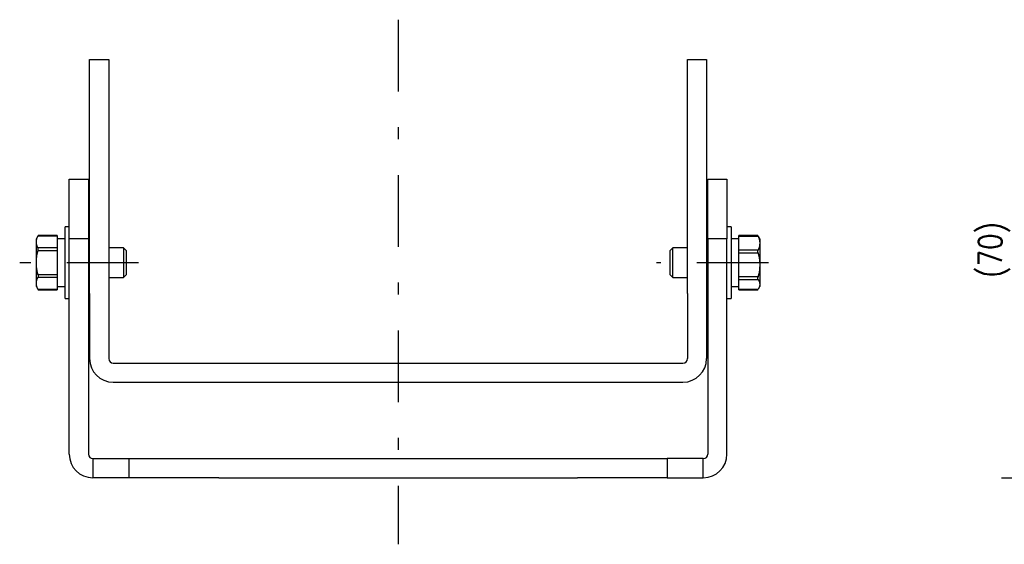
# Model space of a CAD drawing. Extents: x 168 to 527, y 104 to 394.
# Tile 1 of 3: x 182 to 347, y 107 to 195. Entities that reach past the tile are written whole.
import ezdxf
from ezdxf.enums import TextEntityAlignment as Align

# ---------------------------------------------------------------- set-up
doc = ezdxf.new("R2010")
doc.units = 0
doc.header["$LTSCALE"] = 2
doc.header["$MEASUREMENT"] = 0
doc.linetypes.add('CENTER', pattern=[13, 6, -3, 1, -3])
doc.layers.add('0一般図-0通り芯', color=7, linetype='CONTINUOUS')
doc.layers.add('0一般図-1躯体', color=7, linetype='CONTINUOUS')
doc.styles.get("Standard").update_dxf_attribs({"font": 'txt.shx', "bigfont": 'extfont.shx'})

msp = doc.modelspace()

# ---------------------------------------------------------------- linework, layer by layer
at = {"layer": '0一般図-0通り芯', "color": 4, "linetype": 'CENTER'}
for p, q in [((245.5, 194.98), (245.5, 107.17)), ((202.1, 154.31), (182.21, 154.31)), ((307.48, 154.31), (288.75, 154.31))]:
    msp.add_line(p, q, dxfattribs=at)
at = {"layer": '0一般図-0通り芯', "color": 7, "linetype": 'CONTINUOUS'}
for p, q in [((193.9, 188.31), (197.1, 188.31)), ((193.9, 185.38), (193.9, 188.31)), ((197.1, 188.31), (197.1, 185.38)), ((293.9, 188.31), (297.1, 188.31)), ((293.9, 185.38), (293.9, 188.31)), ((297.1, 188.31), (297.1, 185.38)), ((193.9, 156.24), (193.9, 185.38)), ((197.1, 185.38), (197.1, 156.24)), ((293.9, 156.24), (293.9, 185.38)), ((297.1, 185.38), (297.1, 156.24)), ((297.3, 168.31), (300.5, 168.31)), ((300.5, 168.31), (300.5, 158.31)), ((190.5, 160.31), (189.8, 160.31)), ((189.8, 154.31), (189.8, 160.31)), ((301.2, 160.31), (300.5, 160.31)), ((301.2, 160.31), (301.2, 148.31)), ((185.31, 158.85), (185, 158.31)), ((185, 157.78), (185, 158.31)), ((185.28, 158.79), (188.5, 158.79)), ((188.5, 158.85), (185.31, 158.85)), ((188.5, 158.85), (188.5, 158.79)), ((188.5, 158.79), (188.5, 157.78)), ((189.8, 158.31), (188.5, 158.31)), ((190.5, 122.25), (190.5, 158.31)), ((193.7, 158.31), (193.7, 122.25)), ((297.3, 158.31), (297.3, 122.25)), ((300.5, 122.25), (300.5, 158.31)), ((302.5, 158.31), (301.2, 158.31)), ((305.69, 158.85), (302.5, 158.85)), ((302.5, 158.84), (302.5, 158.85)), ((305.69, 158.84), (302.5, 158.84)), ((302.5, 158.74), (302.5, 158.84)), ((305.71, 158.81), (305.72, 158.79)), ((305.76, 158.71), (305.72, 158.79)), ((306, 158.31), (305.77, 158.71)), ((306, 158.31), (306, 157.57)), ((185, 154.31), (185, 157.78)), ((188.5, 156.77), (185.28, 156.77)), ((188.5, 157.78), (188.5, 156.77)), ((188.5, 156.77), (188.5, 156.33)), ((193.9, 156.81), (193.7, 156.81)), ((199.55, 156.81), (197.1, 156.81)), ((200, 156.37), (199.55, 156.81)), ((199.55, 156.81), (199.55, 154.31)), ((291.44, 156.81), (291, 156.37)), ((293.9, 156.81), (291.44, 156.81)), ((291.44, 151.81), (291.44, 156.81)), ((297.3, 156.81), (297.1, 156.81)), ((302.5, 156.4), (302.5, 157.57)), ((185.28, 156.33), (188.5, 156.33)), ((193.9, 149.17), (193.9, 156.24)), ((197.1, 156.24), (197.1, 149.17)), ((200, 156.37), (200, 152.26)), ((291, 153.12), (291, 156.37)), ((293.9, 149.17), (293.9, 156.24)), ((297.1, 156.24), (297.1, 149.17)), ((305.72, 156.4), (302.5, 156.4)), ((302.5, 155.94), (302.5, 156.4)), ((185, 150.85), (185, 154.31)), ((189.8, 148.31), (189.8, 154.31)), ((199.55, 154.31), (199.55, 151.81)), ((188.5, 152.29), (185.28, 152.29)), ((185.28, 151.86), (188.5, 151.86)), ((188.5, 152.29), (188.5, 151.86)), ((188.5, 151.86), (188.5, 150.85)), ((193.7, 151.81), (193.9, 151.81)), ((197.1, 151.81), (199.55, 151.81)), ((199.55, 151.81), (200, 152.26)), ((291, 152.26), (291, 153.12)), ((291, 152.26), (291.44, 151.81)), ((291.44, 151.81), (293.9, 151.81)), ((297.1, 151.81), (297.3, 151.81)), ((305.72, 151.92), (302.5, 151.92)), ((302.5, 151.51), (302.5, 151.92)), ((185, 150.31), (185, 150.85)), ((185, 150.31), (185.31, 149.77)), ((188.5, 150.31), (189.8, 150.31)), ((301.2, 150.31), (302.5, 150.31)), ((302.5, 151.51), (305.72, 151.51)), ((302.5, 150.67), (302.5, 151.51)), ((302.5, 149.84), (302.5, 150.67)), ((305.77, 149.91), (306, 150.31)), ((306, 150.67), (306, 150.31)), ((185.31, 149.77), (188.5, 149.77)), ((188.5, 149.84), (188.5, 149.77)), ((189.8, 148.31), (190.5, 148.31)), ((193.9, 149.17), (193.9, 138.25)), ((197.1, 149.17), (197.1, 138.25)), ((293.9, 149.17), (293.9, 138.25)), ((297.1, 149.17), (297.1, 138.25)), ((300.5, 148.31), (301.2, 148.31)), ((305.72, 149.84), (302.5, 149.84)), ((302.5, 149.79), (302.5, 149.84)), ((302.5, 149.79), (305.69, 149.79)), ((302.5, 149.77), (302.5, 149.79)), ((302.5, 149.77), (305.69, 149.77)), ((197.84, 137.51), (293.16, 137.51)), ((197.84, 134.31), (293.16, 134.31)), ((194.44, 121.51), (194.44, 118.31)), ((194.44, 121.51), (200.5, 121.51)), ((215.5, 121.51), (275.5, 121.51)), ((275.5, 121.51), (290.5, 121.51)), ((200.5, 118.31), (194.44, 118.31)), ((215.5, 118.31), (200.5, 118.31)), ((215.5, 118.31), (275.5, 118.31)), ((290.5, 118.31), (296.56, 118.31))]:
    msp.add_line(p, q, dxfattribs=at)
for points in [[(190.5, 168.31), (193.7, 168.31), (193.7, 158.31), (190.5, 158.31), (190.5, 168.31)], [(300.5, 158.31), (297.3, 158.31), (297.3, 168.31)], [(185, 157.78), (185, 157.81), (185, 157.82), (185, 157.83), (185.01, 157.85), (185.01, 157.87), (185.01, 157.89), (185.01, 157.92), (185.01, 157.94), (185.02, 157.98), (185.02, 158.01), (185.02, 158.04), (185.03, 158.08), (185.03, 158.12), (185.04, 158.16), (185.04, 158.2), (185.05, 158.24), (185.06, 158.29), (185.07, 158.33), (185.09, 158.37), (185.1, 158.41), (185.12, 158.45), (185.14, 158.49), (185.15, 158.53), (185.17, 158.56), (185.19, 158.59), (185.2, 158.62), (185.21, 158.65), (185.22, 158.67), (185.23, 158.7), (185.24, 158.72), (185.25, 158.73), (185.26, 158.75), (185.28, 158.79)], [(185.31, 158.85), (185.31, 158.85), (185.31, 158.85), (185.31, 158.85), (185.31, 158.85), (185.31, 158.85), (185.31, 158.85), (185.31, 158.85), (185.31, 158.85), (185.31, 158.85), (185.31, 158.85), (185.31, 158.85), (185.31, 158.85), (185.31, 158.85), (185.31, 158.85), (185.31, 158.85), (185.31, 158.85), (185.31, 158.85), (185.31, 158.85), (185.31, 158.85), (185.31, 158.85), (185.31, 158.84), (185.3, 158.84), (185.3, 158.84), (185.3, 158.83), (185.3, 158.83), (185.3, 158.83), (185.3, 158.82), (185.29, 158.82), (185.29, 158.81), (185.29, 158.81), (185.29, 158.81), (185.29, 158.8), (185.28, 158.8), (185.28, 158.8), (185.28, 158.8), (185.28, 158.8), (185.28, 158.79), (185.28, 158.79), (185.28, 158.79), (185.28, 158.79), (185.28, 158.79)], [(302.5, 157.57), (302.5, 158.74), (305.72, 158.74)], [(305.72, 158.74), (305.72, 158.75), (305.72, 158.75), (305.72, 158.75), (305.72, 158.75), (305.72, 158.76), (305.71, 158.76), (305.71, 158.76), (305.71, 158.77), (305.71, 158.77), (305.71, 158.78), (305.71, 158.78), (305.7, 158.79), (305.7, 158.79), (305.7, 158.8), (305.7, 158.8), (305.69, 158.81), (305.69, 158.81), (305.69, 158.82), (305.69, 158.82), (305.69, 158.83), (305.69, 158.83), (305.69, 158.83), (305.69, 158.83), (305.68, 158.84), (305.68, 158.84), (305.68, 158.84), (305.68, 158.84), (305.68, 158.84), (305.69, 158.84), (305.69, 158.84), (305.69, 158.84), (305.69, 158.84), (305.69, 158.84), (305.69, 158.84), (305.69, 158.84), (305.69, 158.84), (305.69, 158.84), (305.69, 158.84), (305.69, 158.84), (305.69, 158.84)], [(305.69, 158.85), (305.69, 158.85), (305.69, 158.85), (305.69, 158.85), (305.69, 158.85), (305.69, 158.85), (305.69, 158.85), (305.69, 158.85), (305.69, 158.85), (305.69, 158.85), (305.69, 158.85), (305.69, 158.85), (305.69, 158.85), (305.69, 158.85), (305.69, 158.85), (305.69, 158.85), (305.69, 158.85), (305.69, 158.85), (305.69, 158.85), (305.69, 158.85), (305.69, 158.85), (305.69, 158.85), (305.69, 158.85), (305.69, 158.85), (305.69, 158.85), (305.69, 158.85), (305.69, 158.84), (305.69, 158.84), (305.69, 158.84), (305.69, 158.84), (305.7, 158.84), (305.7, 158.84), (305.7, 158.84), (305.7, 158.84)], [(305.72, 158.74), (305.73, 158.71), (305.74, 158.7), (305.75, 158.68), (305.76, 158.66), (305.76, 158.64), (305.77, 158.61), (305.79, 158.59), (305.8, 158.55), (305.81, 158.52), (305.83, 158.48), (305.84, 158.44), (305.86, 158.4), (305.88, 158.36), (305.89, 158.31), (305.91, 158.26), (305.92, 158.21), (305.94, 158.16), (305.95, 158.12), (305.96, 158.07), (305.96, 158.02), (305.97, 157.97), (305.97, 157.93), (305.98, 157.88), (305.98, 157.84), (305.98, 157.8), (305.99, 157.77), (305.99, 157.73), (305.99, 157.71), (305.99, 157.68), (305.99, 157.66), (306, 157.64), (306, 157.62), (306, 157.57)], [(185.28, 156.77), (185.26, 156.79), (185.26, 156.81), (185.25, 156.82), (185.24, 156.84), (185.24, 156.86), (185.22, 156.88), (185.21, 156.9), (185.2, 156.93), (185.19, 156.96), (185.17, 156.99), (185.15, 157.03), (185.14, 157.06), (185.12, 157.1), (185.11, 157.14), (185.09, 157.18), (185.08, 157.22), (185.06, 157.27), (185.05, 157.31), (185.04, 157.35), (185.04, 157.39), (185.03, 157.43), (185.03, 157.47), (185.02, 157.51), (185.02, 157.54), (185.02, 157.58), (185.01, 157.61), (185.01, 157.64), (185.01, 157.66), (185.01, 157.68), (185.01, 157.7), (185, 157.72), (185, 157.74), (185, 157.78)], [(185.28, 156.33), (185.28, 156.34), (185.28, 156.35), (185.28, 156.35), (185.28, 156.36), (185.28, 156.36), (185.29, 156.37), (185.29, 156.38), (185.29, 156.38), (185.29, 156.39), (185.29, 156.4), (185.3, 156.41), (185.3, 156.42), (185.3, 156.44), (185.3, 156.45), (185.3, 156.46), (185.31, 156.48), (185.31, 156.49), (185.31, 156.51), (185.31, 156.52), (185.31, 156.54), (185.31, 156.56), (185.31, 156.57), (185.31, 156.59), (185.31, 156.6), (185.31, 156.62), (185.31, 156.63), (185.31, 156.64), (185.31, 156.66), (185.31, 156.67), (185.31, 156.68), (185.3, 156.69), (185.3, 156.7), (185.3, 156.71), (185.3, 156.72), (185.3, 156.72), (185.29, 156.73), (185.29, 156.73), (185.29, 156.74), (185.29, 156.74), (185.29, 156.75), (185.29, 156.75), (185.28, 156.75), (185.28, 156.76), (185.28, 156.76), (185.28, 156.76), (185.28, 156.76), (185.28, 156.76), (185.28, 156.76), (185.28, 156.77)], [(306, 157.57), (306, 157.54), (306, 157.52), (306, 157.51), (305.99, 157.49), (305.99, 157.46), (305.99, 157.44), (305.99, 157.41), (305.99, 157.38), (305.98, 157.34), (305.98, 157.3), (305.98, 157.26), (305.97, 157.22), (305.97, 157.17), (305.96, 157.13), (305.96, 157.08), (305.95, 157.03), (305.94, 156.98), (305.92, 156.93), (305.91, 156.88), (305.9, 156.84), (305.88, 156.79), (305.86, 156.75), (305.85, 156.7), (305.83, 156.66), (305.81, 156.62), (305.8, 156.59), (305.79, 156.56), (305.78, 156.53), (305.76, 156.5), (305.76, 156.48), (305.75, 156.46), (305.74, 156.44), (305.72, 156.4)], [(306, 157.57), (306, 153.93), (306, 150.67)], [(185, 154.31), (185, 154.37), (185, 154.39), (185, 154.42), (185.01, 154.46), (185.01, 154.5), (185.01, 154.54), (185.01, 154.59), (185.01, 154.65), (185.02, 154.71), (185.02, 154.78), (185.02, 154.85), (185.03, 154.92), (185.03, 155), (185.04, 155.08), (185.04, 155.16), (185.05, 155.25), (185.06, 155.33), (185.07, 155.41), (185.09, 155.5), (185.1, 155.58), (185.12, 155.66), (185.14, 155.74), (185.15, 155.81), (185.17, 155.88), (185.19, 155.94), (185.2, 156), (185.21, 156.06), (185.22, 156.11), (185.23, 156.15), (185.24, 156.19), (185.25, 156.23), (185.26, 156.25), (185.28, 156.33)], [(188.5, 156.33), (188.5, 154.31), (188.5, 152.29)], [(302.5, 151.92), (302.5, 153.93), (302.5, 155.94), (305.72, 155.94)], [(305.72, 155.94), (305.72, 155.95), (305.72, 155.96), (305.72, 155.96), (305.72, 155.96), (305.72, 155.97), (305.71, 155.98), (305.71, 155.99), (305.71, 155.99), (305.71, 156), (305.71, 156.01), (305.7, 156.02), (305.7, 156.03), (305.7, 156.05), (305.7, 156.06), (305.7, 156.07), (305.69, 156.09), (305.69, 156.1), (305.69, 156.12), (305.69, 156.13), (305.69, 156.15), (305.69, 156.17), (305.69, 156.19), (305.69, 156.2), (305.69, 156.22), (305.69, 156.23), (305.69, 156.25), (305.69, 156.26), (305.69, 156.28), (305.69, 156.29), (305.69, 156.3), (305.7, 156.31), (305.7, 156.32), (305.7, 156.33), (305.7, 156.34), (305.7, 156.35), (305.71, 156.35), (305.71, 156.36), (305.71, 156.37), (305.71, 156.37), (305.71, 156.38), (305.71, 156.38), (305.72, 156.38), (305.72, 156.39), (305.72, 156.39), (305.72, 156.39), (305.72, 156.39), (305.72, 156.39), (305.72, 156.39), (305.72, 156.4)], [(305.72, 155.94), (305.73, 155.89), (305.74, 155.87), (305.75, 155.84), (305.76, 155.8), (305.76, 155.77), (305.77, 155.72), (305.79, 155.67), (305.8, 155.62), (305.81, 155.56), (305.83, 155.5), (305.84, 155.43), (305.86, 155.35), (305.88, 155.28), (305.89, 155.2), (305.91, 155.12), (305.92, 155.03), (305.94, 154.95), (305.95, 154.87), (305.96, 154.78), (305.96, 154.7), (305.97, 154.62), (305.97, 154.54), (305.98, 154.47), (305.98, 154.4), (305.98, 154.33), (305.99, 154.27), (305.99, 154.21), (305.99, 154.16), (305.99, 154.12), (305.99, 154.08), (306, 154.04), (306, 154.01), (306, 153.93), (306, 153.88), (306, 153.85), (306, 153.82), (305.99, 153.79), (305.99, 153.75), (305.99, 153.7), (305.99, 153.65), (305.99, 153.6), (305.98, 153.54), (305.98, 153.47), (305.98, 153.4), (305.97, 153.33), (305.97, 153.25), (305.96, 153.17), (305.96, 153.09), (305.95, 153), (305.94, 152.92), (305.92, 152.84), (305.91, 152.75), (305.9, 152.67), (305.88, 152.59), (305.86, 152.52), (305.85, 152.44), (305.83, 152.37), (305.81, 152.31), (305.8, 152.25), (305.79, 152.19), (305.78, 152.15), (305.76, 152.1), (305.76, 152.06), (305.75, 152.03), (305.74, 152), (305.72, 151.92)], [(185.28, 152.29), (185.26, 152.35), (185.26, 152.37), (185.25, 152.4), (185.24, 152.43), (185.24, 152.47), (185.22, 152.52), (185.21, 152.56), (185.2, 152.62), (185.19, 152.68), (185.17, 152.74), (185.15, 152.81), (185.14, 152.89), (185.12, 152.96), (185.11, 153.04), (185.09, 153.12), (185.08, 153.21), (185.06, 153.29), (185.05, 153.37), (185.04, 153.46), (185.04, 153.54), (185.03, 153.62), (185.03, 153.7), (185.02, 153.77), (185.02, 153.85), (185.02, 153.91), (185.01, 153.97), (185.01, 154.03), (185.01, 154.08), (185.01, 154.13), (185.01, 154.17), (185, 154.2), (185, 154.23), (185, 154.31)], [(185, 150.85), (185, 150.88), (185, 150.89), (185, 150.9), (185.01, 150.92), (185.01, 150.94), (185.01, 150.96), (185.01, 150.99), (185.01, 151.02), (185.02, 151.05), (185.02, 151.08), (185.02, 151.12), (185.03, 151.15), (185.03, 151.19), (185.04, 151.23), (185.04, 151.27), (185.05, 151.32), (185.06, 151.36), (185.07, 151.4), (185.09, 151.44), (185.1, 151.48), (185.12, 151.52), (185.14, 151.56), (185.15, 151.6), (185.17, 151.63), (185.19, 151.66), (185.2, 151.69), (185.21, 151.72), (185.22, 151.75), (185.23, 151.77), (185.24, 151.79), (185.25, 151.81), (185.26, 151.82), (185.28, 151.86)], [(185.28, 152.29), (185.28, 152.28), (185.28, 152.28), (185.28, 152.28), (185.28, 152.27), (185.28, 152.27), (185.29, 152.26), (185.29, 152.25), (185.29, 152.24), (185.29, 152.23), (185.29, 152.22), (185.3, 152.21), (185.3, 152.2), (185.3, 152.19), (185.3, 152.18), (185.3, 152.16), (185.31, 152.15), (185.31, 152.13), (185.31, 152.12), (185.31, 152.1), (185.31, 152.09), (185.31, 152.07), (185.31, 152.06), (185.31, 152.04), (185.31, 152.02), (185.31, 152.01), (185.31, 152), (185.31, 151.98), (185.31, 151.97), (185.31, 151.96), (185.31, 151.95), (185.3, 151.94), (185.3, 151.93), (185.3, 151.92), (185.3, 151.91), (185.3, 151.9), (185.29, 151.9), (185.29, 151.89), (185.29, 151.89), (185.29, 151.88), (185.29, 151.88), (185.29, 151.88), (185.28, 151.87), (185.28, 151.87), (185.28, 151.87), (185.28, 151.87), (185.28, 151.86), (185.28, 151.86), (185.28, 151.86), (185.28, 151.86)], [(305.72, 151.51), (305.72, 151.52), (305.72, 151.52), (305.72, 151.52), (305.72, 151.52), (305.72, 151.53), (305.71, 151.53), (305.71, 151.53), (305.71, 151.54), (305.71, 151.54), (305.71, 151.55), (305.7, 151.55), (305.7, 151.56), (305.7, 151.57), (305.7, 151.57), (305.7, 151.58), (305.69, 151.59), (305.69, 151.6), (305.69, 151.61), (305.69, 151.62), (305.69, 151.64), (305.69, 151.65), (305.69, 151.67), (305.69, 151.68), (305.69, 151.7), (305.69, 151.71), (305.69, 151.73), (305.69, 151.74), (305.69, 151.75), (305.69, 151.77), (305.69, 151.78), (305.7, 151.8), (305.7, 151.81), (305.7, 151.82), (305.7, 151.83), (305.7, 151.84), (305.71, 151.85), (305.71, 151.86), (305.71, 151.87), (305.71, 151.88), (305.71, 151.88), (305.71, 151.89), (305.72, 151.9), (305.72, 151.9), (305.72, 151.9), (305.72, 151.91), (305.72, 151.91), (305.72, 151.91), (305.72, 151.92), (305.72, 151.92)], [(185.28, 149.84), (185.26, 149.87), (185.26, 149.88), (185.25, 149.89), (185.24, 149.91), (185.24, 149.93), (185.22, 149.95), (185.21, 149.97), (185.2, 150), (185.19, 150.03), (185.17, 150.06), (185.15, 150.1), (185.14, 150.14), (185.12, 150.17), (185.11, 150.21), (185.09, 150.25), (185.08, 150.3), (185.06, 150.34), (185.05, 150.38), (185.04, 150.42), (185.04, 150.46), (185.03, 150.5), (185.03, 150.54), (185.02, 150.58), (185.02, 150.62), (185.02, 150.65), (185.01, 150.68), (185.01, 150.71), (185.01, 150.73), (185.01, 150.76), (185.01, 150.78), (185, 150.79), (185, 150.81), (185, 150.85)], [(188.5, 150.85), (188.5, 149.84), (185.28, 149.84)], [(305.72, 151.51), (305.73, 151.49), (305.74, 151.48), (305.75, 151.47), (305.76, 151.46), (305.76, 151.44), (305.77, 151.42), (305.79, 151.4), (305.8, 151.38), (305.81, 151.35), (305.83, 151.33), (305.84, 151.3), (305.86, 151.27), (305.88, 151.24), (305.89, 151.2), (305.91, 151.17), (305.92, 151.13), (305.94, 151.1), (305.95, 151.06), (305.96, 151.03), (305.96, 150.99), (305.97, 150.96), (305.97, 150.93), (305.98, 150.9), (305.98, 150.87), (305.98, 150.84), (305.99, 150.81), (305.99, 150.79), (305.99, 150.77), (305.99, 150.75), (305.99, 150.73), (306, 150.72), (306, 150.71), (306, 150.67)], [(306, 150.67), (306, 150.65), (306, 150.64), (306, 150.63), (305.99, 150.61), (305.99, 150.6), (305.99, 150.58), (305.99, 150.56), (305.99, 150.54), (305.99, 150.51), (305.98, 150.49), (305.98, 150.46), (305.98, 150.43), (305.97, 150.4), (305.97, 150.37), (305.96, 150.34), (305.95, 150.31), (305.95, 150.28), (305.93, 150.25), (305.92, 150.22), (305.91, 150.19), (305.89, 150.16), (305.88, 150.13), (305.86, 150.1), (305.85, 150.08), (305.84, 150.05), (305.83, 150.03), (305.81, 150.01), (305.8, 149.99), (305.8, 149.98), (305.79, 149.96), (305.78, 149.95), (305.78, 149.94), (305.76, 149.92)], [(185.28, 149.84), (185.28, 149.83), (185.28, 149.83), (185.28, 149.83), (185.28, 149.83), (185.28, 149.83), (185.29, 149.82), (185.29, 149.82), (185.29, 149.82), (185.29, 149.81), (185.29, 149.81), (185.3, 149.81), (185.3, 149.8), (185.3, 149.8), (185.3, 149.79), (185.3, 149.79), (185.3, 149.79), (185.31, 149.78), (185.31, 149.78), (185.31, 149.78), (185.31, 149.78), (185.31, 149.78), (185.31, 149.78), (185.31, 149.78), (185.31, 149.78), (185.31, 149.78), (185.31, 149.78), (185.31, 149.78)], [(305.69, 149.79), (305.69, 149.79), (305.69, 149.79), (305.69, 149.79), (305.69, 149.79), (305.69, 149.79), (305.69, 149.79), (305.69, 149.79), (305.69, 149.79), (305.69, 149.79), (305.69, 149.8), (305.69, 149.8), (305.7, 149.8), (305.7, 149.8), (305.7, 149.8), (305.7, 149.8), (305.7, 149.8), (305.7, 149.8), (305.7, 149.81), (305.7, 149.81), (305.71, 149.81), (305.71, 149.81), (305.71, 149.82), (305.71, 149.82), (305.71, 149.82), (305.71, 149.82), (305.72, 149.83), (305.72, 149.83), (305.72, 149.83), (305.72, 149.83), (305.72, 149.83), (305.72, 149.83), (305.72, 149.83), (305.72, 149.84)], [(305.69, 149.78), (305.69, 149.78), (305.69, 149.78), (305.69, 149.78), (305.69, 149.78), (305.69, 149.78), (305.69, 149.78), (305.69, 149.78), (305.69, 149.78), (305.69, 149.77), (305.69, 149.77), (305.69, 149.77), (305.69, 149.77), (305.69, 149.77), (305.69, 149.77), (305.69, 149.77), (305.69, 149.77), (305.69, 149.77), (305.69, 149.78), (305.69, 149.78), (305.69, 149.78), (305.69, 149.78), (305.69, 149.78), (305.7, 149.79), (305.7, 149.79), (305.7, 149.79), (305.7, 149.8), (305.7, 149.8), (305.71, 149.81), (305.71, 149.81), (305.71, 149.81), (305.71, 149.82), (305.71, 149.82), (305.71, 149.82), (305.72, 149.82), (305.72, 149.83), (305.72, 149.83), (305.72, 149.83), (305.72, 149.83), (305.72, 149.83), (305.72, 149.83), (305.72, 149.83)], [(200.5, 118.31), (200.5, 121.51), (215.5, 121.51)], [(290.5, 121.51), (290.5, 118.31), (275.5, 118.31)], [(296.56, 118.31), (296.56, 121.51), (290.5, 121.51)]]:
    msp.add_lwpolyline(points, dxfattribs=at)
for centre, radius, start, end in [((197.84, 138.25), 3.94, 180, 270), ((197.84, 138.25), 0.737, 180, 270), ((293.16, 138.25), 3.94, 270, 0), ((293.16, 138.25), 0.737, 270, 0), ((194.44, 122.25), 3.94, 180, 270), ((194.44, 122.25), 0.737, 180, 270), ((194.44, 122.25), 0.737, 180, 270), ((296.56, 122.25), 3.94, 270, 0), ((296.56, 122.25), 0.737, 270, 0)]:
    msp.add_arc(centre, radius, start, end, dxfattribs=at)
at = {"layer": '0一般図-1躯体', "color": 4, "linetype": 'CONTINUOUS'}
msp.add_line((346.45, 118.31), (364.08, 118.31), dxfattribs=at)

# ---------------------------------------------------------------- texts
at = {"layer": '0一般図-1躯体', "color": 7, "lineweight": -3, "width": 0.825}
msp.add_text('(70)', height=3.897, rotation=90, dxfattribs=at).set_placement((347.68, 156.44), align=Align.BOTTOM_CENTER)

doc.saveas('drawing.dxf')
